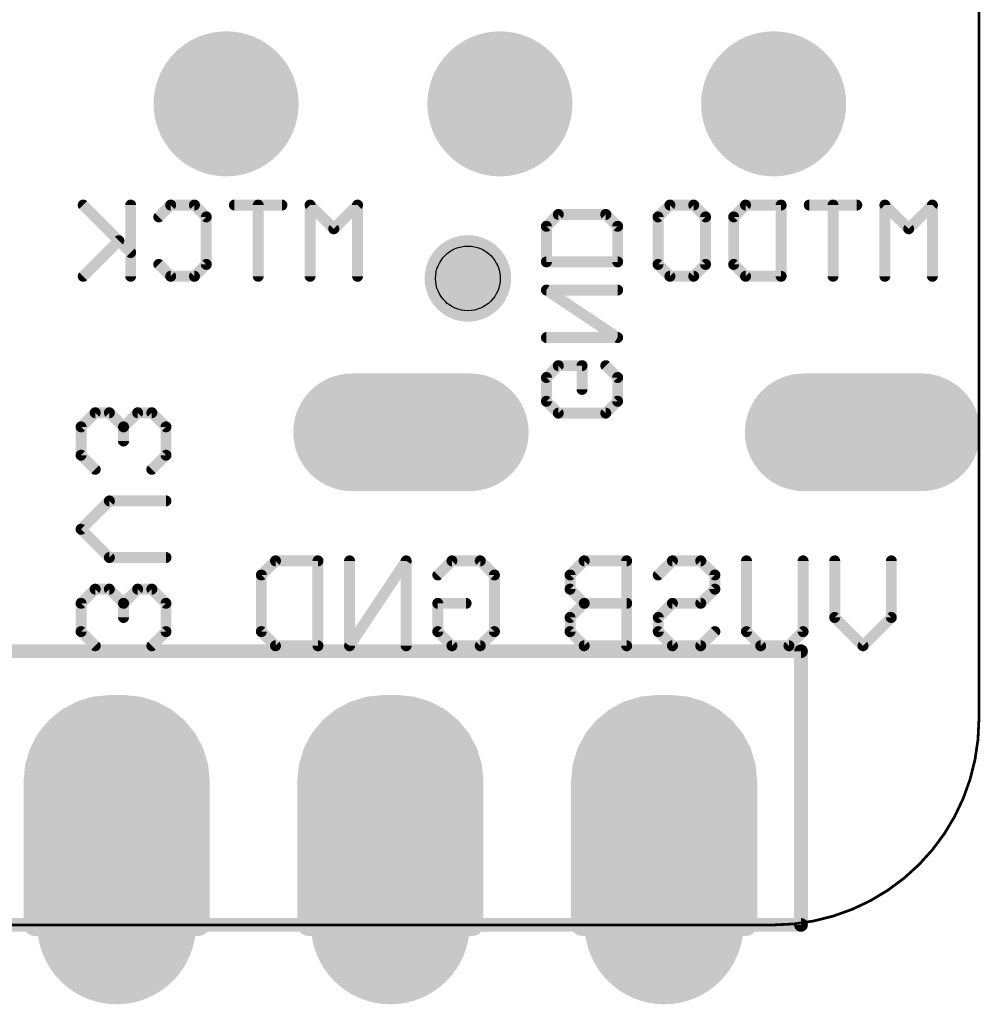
# Model space of a CAD drawing. Extents: x 63.5 to 84.5, y 8.2 to 27.4.
# Tile 6 of 7: x 75.6 to 84.5, y 8.2 to 17.3. Entities that reach past the tile are written whole.
import ezdxf

# ---------------------------------------------------------------- set-up
doc = ezdxf.new("R2010")
doc.units = 0
for name, color, linetype in [('20', 213, 'CONTINUOUS'), ('22', 140, 'CONTINUOUS'), ('26', 140, 'CONTINUOUS'), ('30', 253, 'CONTINUOUS')]:
    doc.layers.add(name, color=color, linetype=linetype)

# ---------------------------------------------------------------- blocks, each defined once
blk = doc.blocks.new('ROUNDP')
at = {"const_width": 0.5}
blk.add_lwpolyline([(0, -0.25, 1), (0, 0.25, 1), (0, -0.25)], format="xyb", dxfattribs=at)
blk = doc.blocks.new('PIE')
at = {"const_width": 0.5}
blk.add_lwpolyline([(0, -0.25, 1), (0, 0.25, 1), (0, -0.25)], format="xyb", dxfattribs=at)
blk = doc.blocks.new('LONGP100')
at = {"const_width": 1}
blk.add_lwpolyline([(-0.5, 0), (0.5, 0)], dxfattribs=at)
at = {"const_width": 0.5}
for points in [[(-0.5, 0.25, 1), (-0.5, -0.25)], [(0.5, -0.25, 1), (0.5, 0.25)]]:
    blk.add_lwpolyline(points, format="xyb", dxfattribs=at)

msp = doc.modelspace()

# ---------------------------------------------------------------- linework, layer by layer
at = {"layer": '20', "const_width": 0.0254}
for points in [[(84.455, 10.795), (84.455, 24.765)], [(65.405, 8.89), (82.55, 8.89)]]:
    msp.add_lwpolyline(points, dxfattribs=at)
at = {"layer": '20'}
for points, const_width in [([(82.55, 8.89, 0.4142), (84.455, 10.795)], 0.0254), ([(84.4613, 10.795, 1), (84.4487, 10.795)], 0.0127), ([(84.4487, 10.795, 1), (84.4613, 10.795)], 0.0127), ([(82.55, 8.8963, 1), (82.55, 8.8837)], 0.0127), ([(82.55, 8.8837, 1), (82.55, 8.8963)], 0.0127)]:
    msp.add_lwpolyline(points, format="xyb", dxfattribs=dict(at, const_width=const_width))
msp.add_circle((79.713, 14.89), 0.3, dxfattribs=at)
at = {"layer": '22', "const_width": 0.127}
for points in [[(65.024, 11.43), (82.804, 11.43)], [(82.804, 11.43), (82.804, 8.89)], [(82.804, 8.89), (65.024, 8.89)]]:
    msp.add_lwpolyline(points, dxfattribs=at)
at = {"layer": '22', "const_width": 0.0635}
for points in [[(82.8358, 11.43, 1), (82.7722, 11.43)], [(82.804, 11.3982, 1), (82.804, 11.4618)], [(82.7722, 8.89, 1), (82.8358, 8.89)], [(82.804, 8.8582, 1), (82.804, 8.9218)]]:
    msp.add_lwpolyline(points, format="xyb", dxfattribs=at)
at = {"layer": '26', "const_width": 0.1016}
for points in [[(76.5843, 15.1301), (76.1436, 15.5708)], [(76.5843, 15.5708), (76.5843, 14.9098)], [(76.8453, 15.4606), (76.9554, 15.5708)], [(76.9554, 15.5708), (77.1758, 15.5708)], [(77.1758, 15.5708), (77.2859, 15.4606)], [(77.9876, 15.5708), (77.5469, 15.5708)], [(77.7672, 14.9098), (77.7672, 15.5708)], [(78.4689, 15.3504), (78.2486, 15.5708)], [(78.2486, 15.5708), (78.2486, 14.9098)], [(78.6892, 15.5708), (78.4689, 15.3504)], [(78.6892, 14.9098), (78.6892, 15.5708)], [(80.4418, 15.3736), (80.552, 15.4837)], [(80.552, 15.4837), (80.9926, 15.4837)], [(80.9926, 15.4837), (81.1028, 15.3736)], [(81.4776, 15.4606), (81.5878, 15.5708)], [(81.5878, 15.5708), (81.8081, 15.5708)], [(81.8081, 15.5708), (81.9183, 15.4606)], [(82.1793, 15.4606), (82.2894, 15.5708)], [(82.2894, 15.5708), (82.6199, 15.5708)], [(82.6199, 15.5708), (82.6199, 14.9098)], [(83.3216, 15.5708), (82.8809, 15.5708)], [(83.1012, 14.9098), (83.1012, 15.5708)], [(83.8029, 15.3504), (83.5826, 15.5708)], [(83.5826, 15.5708), (83.5826, 14.9098)], [(84.0232, 15.5708), (83.8029, 15.3504)], [(84.0232, 14.9098), (84.0232, 15.5708)], [(77.2859, 15.4606), (77.2859, 15.02)], [(81.4776, 15.02), (81.4776, 15.4606)], [(81.9183, 15.4606), (81.9183, 15.02)], [(82.1793, 15.02), (82.1793, 15.4606)], [(80.4418, 15.0431), (80.4418, 15.3736)], [(81.1028, 15.3736), (81.1028, 15.0431)], [(76.4741, 15.2403), (76.1436, 14.9098)], [(81.1028, 15.0431), (80.4418, 15.0431)], [(76.9554, 14.9098), (76.8453, 15.02)], [(77.2859, 15.02), (77.1758, 14.9098)], [(81.5878, 14.9098), (81.4776, 15.02)], [(81.9183, 15.02), (81.8081, 14.9098)], [(82.2894, 14.9098), (82.1793, 15.02)], [(77.1758, 14.9098), (76.9554, 14.9098)], [(81.8081, 14.9098), (81.5878, 14.9098)], [(82.6199, 14.9098), (82.2894, 14.9098)], [(81.1028, 14.3414), (80.4418, 14.7821)], [(80.4418, 14.7821), (81.1028, 14.7821)], [(80.4418, 14.3414), (81.1028, 14.3414)], [(80.4418, 13.9703), (80.552, 14.0804)], [(80.552, 14.0804), (80.7723, 14.0804)], [(80.7723, 14.0804), (80.7723, 13.8601)], [(80.9926, 14.0804), (81.1028, 13.9703)], [(80.4418, 13.75), (80.4418, 13.9703)], [(81.1028, 13.9703), (81.1028, 13.75)], [(80.552, 13.6398), (80.4418, 13.75)], [(81.1028, 13.75), (80.9926, 13.6398)], [(76.2551, 13.6433), (76.1238, 13.512)], [(76.3865, 13.6433), (76.2551, 13.6433)], [(76.5178, 13.512), (76.3865, 13.6433)], [(76.6492, 13.6433), (76.5178, 13.512)], [(76.7805, 13.6433), (76.6492, 13.6433)], [(76.9119, 13.512), (76.7805, 13.6433)], [(80.9926, 13.6398), (80.552, 13.6398)], [(76.1238, 13.512), (76.1238, 13.2493)], [(76.5178, 13.512), (76.5178, 13.3806)], [(76.9119, 13.2493), (76.9119, 13.512)], [(76.1238, 13.2493), (76.2551, 13.118)], [(76.7805, 13.118), (76.9119, 13.2493)], [(76.1238, 12.5621), (76.3865, 12.8248)], [(76.3865, 12.8248), (76.9119, 12.8248)], [(76.3865, 12.2994), (76.1238, 12.5621)], [(76.9119, 12.2994), (76.3865, 12.2994)], [(77.7967, 12.1375), (77.928, 12.2689)], [(77.928, 12.2689), (78.322, 12.2689)], [(78.322, 12.2689), (78.322, 11.4808)], [(79.1406, 12.2689), (78.6152, 11.4808)], [(78.6152, 11.4808), (78.6152, 12.2689)], [(79.1406, 11.4808), (79.1406, 12.2689)], [(79.4338, 12.1375), (79.5652, 12.2689)], [(79.5652, 12.2689), (79.8279, 12.2689)], [(79.8279, 12.2689), (79.9592, 12.1375)], [(80.7924, 12.2689), (80.6611, 12.1375)], [(81.1865, 12.2689), (80.7924, 12.2689)], [(81.1865, 11.4808), (81.1865, 12.2689)], [(81.4797, 12.1375), (81.611, 12.2689)], [(81.611, 12.2689), (81.8737, 12.2689)], [(81.8737, 12.2689), (82.005, 12.1375)], [(82.2982, 11.6121), (82.2982, 12.2689)], [(82.8236, 12.2689), (82.8236, 11.6121)], [(83.1168, 11.7435), (83.1168, 12.2689)], [(83.6422, 12.2689), (83.6422, 11.7435)], [(77.7967, 11.6121), (77.7967, 12.1375)], [(79.9592, 12.1375), (79.9592, 11.6121)], [(80.6611, 12.1375), (80.6611, 12.0062)], [(82.005, 12.1375), (82.005, 12.0062)], [(76.2551, 12.0062), (76.1238, 11.8748)], [(76.3865, 12.0062), (76.2551, 12.0062)], [(76.5178, 11.8748), (76.3865, 12.0062)], [(76.6492, 12.0062), (76.5178, 11.8748)], [(76.7805, 12.0062), (76.6492, 12.0062)], [(76.9119, 11.8748), (76.7805, 12.0062)], [(80.6611, 12.0062), (80.7924, 11.8748)], [(82.005, 12.0062), (81.8737, 11.8748)], [(76.1238, 11.8748), (76.1238, 11.6121)], [(76.5178, 11.8748), (76.5178, 11.7435)], [(76.9119, 11.6121), (76.9119, 11.8748)], [(79.4338, 11.6121), (79.4338, 11.8748)], [(79.4338, 11.8748), (79.6965, 11.8748)], [(80.7924, 11.8748), (80.6611, 11.7435)], [(81.1865, 11.8748), (80.7924, 11.8748)], [(81.611, 11.8748), (81.4797, 11.7435)], [(81.8737, 11.8748), (81.611, 11.8748)], [(80.6611, 11.7435), (80.6611, 11.6121)], [(81.4797, 11.7435), (81.4797, 11.6121)], [(83.3795, 11.4808), (83.1168, 11.7435)], [(83.6422, 11.7435), (83.3795, 11.4808)], [(76.1238, 11.6121), (76.2551, 11.4808)], [(76.7805, 11.4808), (76.9119, 11.6121)], [(77.928, 11.4808), (77.7967, 11.6121)], [(79.5652, 11.4808), (79.4338, 11.6121)], [(79.9592, 11.6121), (79.8279, 11.4808)], [(80.6611, 11.6121), (80.7924, 11.4808)], [(81.4797, 11.6121), (81.611, 11.4808)], [(81.8737, 11.4808), (82.005, 11.6121)], [(82.4296, 11.4808), (82.2982, 11.6121)], [(82.8236, 11.6121), (82.6923, 11.4808)], [(78.322, 11.4808), (77.928, 11.4808)], [(79.8279, 11.4808), (79.5652, 11.4808)], [(80.7924, 11.4808), (81.1865, 11.4808)], [(81.611, 11.4808), (81.8737, 11.4808)], [(82.6923, 11.4808), (82.4296, 11.4808)]]:
    msp.add_lwpolyline(points, dxfattribs=at)
at = {"layer": '26', "const_width": 0.0508}
for points in [[(76.1616, 15.5887, 1), (76.1257, 15.5528)], [(76.6097, 15.5708, 1), (76.5589, 15.5708)], [(76.9554, 15.5962, 1), (76.9554, 15.5454)], [(76.9734, 15.5528, 1), (76.9375, 15.5887)], [(77.1937, 15.5887, 1), (77.1578, 15.5528)], [(77.1758, 15.5454, 1), (77.1758, 15.5962)], [(77.5469, 15.5962, 1), (77.5469, 15.5454)], [(77.7926, 15.5708, 1), (77.7418, 15.5708)], [(77.9876, 15.5454, 1), (77.9876, 15.5962)], [(78.274, 15.5708, 1), (78.2232, 15.5708)], [(78.2665, 15.5887, 1), (78.2306, 15.5528)], [(78.7146, 15.5708, 1), (78.6638, 15.5708)], [(78.7072, 15.5528, 1), (78.6712, 15.5887)], [(80.552, 15.5091, 1), (80.552, 15.4583)], [(80.5699, 15.4658, 1), (80.534, 15.5017)], [(81.0106, 15.5017, 1), (80.9746, 15.4658)], [(80.9926, 15.4583, 1), (80.9926, 15.5091)], [(81.5878, 15.5962, 1), (81.5878, 15.5454)], [(81.6058, 15.5528, 1), (81.5698, 15.5887)], [(81.8261, 15.5887, 1), (81.7902, 15.5528)], [(81.8081, 15.5454, 1), (81.8081, 15.5962)], [(82.2894, 15.5962, 1), (82.2894, 15.5454)], [(82.3074, 15.5528, 1), (82.2715, 15.5887)], [(82.6453, 15.5708, 1), (82.5945, 15.5708)], [(82.6199, 15.5454, 1), (82.6199, 15.5962)], [(82.8809, 15.5962, 1), (82.8809, 15.5454)], [(83.1266, 15.5708, 1), (83.0758, 15.5708)], [(83.3216, 15.5454, 1), (83.3216, 15.5962)], [(83.608, 15.5708, 1), (83.5572, 15.5708)], [(83.6005, 15.5887, 1), (83.5646, 15.5528)], [(84.0486, 15.5708, 1), (83.9978, 15.5708)], [(84.0412, 15.5528, 1), (84.0052, 15.5887)], [(76.8273, 15.4786, 1), (76.8632, 15.4426)], [(77.3113, 15.4606, 1), (77.2605, 15.4606)], [(77.268, 15.4426, 1), (77.3039, 15.4786)], [(81.503, 15.4606, 1), (81.4522, 15.4606)], [(81.4597, 15.4786, 1), (81.4956, 15.4426)], [(81.9437, 15.4606, 1), (81.8929, 15.4606)], [(81.9003, 15.4426, 1), (81.9362, 15.4786)], [(82.1613, 15.4786, 1), (82.1972, 15.4426)], [(82.2047, 15.4606, 1), (82.1539, 15.4606)], [(78.4509, 15.3684, 1), (78.4868, 15.3325)], [(78.4509, 15.3325, 1), (78.4868, 15.3684)], [(80.4672, 15.3736, 1), (80.4164, 15.3736)], [(80.4238, 15.3915, 1), (80.4598, 15.3556)], [(81.1282, 15.3736, 1), (81.0774, 15.3736)], [(81.0848, 15.3556, 1), (81.1207, 15.3915)], [(83.7849, 15.3684, 1), (83.8208, 15.3325)], [(83.7849, 15.3325, 1), (83.8208, 15.3684)], [(76.4921, 15.2223, 1), (76.4562, 15.2582)], [(76.5663, 15.1122, 1), (76.6022, 15.1481)], [(80.4418, 15.0685, 1), (80.4418, 15.0177)], [(81.1028, 15.0177, 1), (81.1028, 15.0685)], [(76.8632, 15.0379, 1), (76.8273, 15.002)], [(77.2605, 15.02, 1), (77.3113, 15.02)], [(77.3039, 15.002, 1), (77.268, 15.0379)], [(80.4164, 15.0431, 1), (80.4672, 15.0431)], [(81.0774, 15.0431, 1), (81.1282, 15.0431)], [(81.4522, 15.02, 1), (81.503, 15.02)], [(81.4956, 15.0379, 1), (81.4597, 15.002)], [(81.8929, 15.02, 1), (81.9437, 15.02)], [(81.9362, 15.002, 1), (81.9003, 15.0379)], [(82.1972, 15.0379, 1), (82.1613, 15.002)], [(82.1539, 15.02, 1), (82.2047, 15.02)], [(76.1257, 14.9278, 1), (76.1616, 14.8918)], [(76.5589, 14.9098, 1), (76.6097, 14.9098)], [(76.9554, 14.9352, 1), (76.9554, 14.8844)], [(76.9375, 14.8918, 1), (76.9734, 14.9278)], [(77.1578, 14.9278, 1), (77.1937, 14.8918)], [(77.1758, 14.8844, 1), (77.1758, 14.9352)], [(77.7418, 14.9098, 1), (77.7926, 14.9098)], [(78.2232, 14.9098, 1), (78.274, 14.9098)], [(78.6638, 14.9098, 1), (78.7146, 14.9098)], [(81.5878, 14.9352, 1), (81.5878, 14.8844)], [(81.5698, 14.8918, 1), (81.6058, 14.9278)], [(81.7902, 14.9278, 1), (81.8261, 14.8918)], [(81.8081, 14.8844, 1), (81.8081, 14.9352)], [(82.2894, 14.9352, 1), (82.2894, 14.8844)], [(82.2715, 14.8918, 1), (82.3074, 14.9278)], [(82.5945, 14.9098, 1), (82.6453, 14.9098)], [(82.6199, 14.8844, 1), (82.6199, 14.9352)], [(83.0758, 14.9098, 1), (83.1266, 14.9098)], [(83.5572, 14.9098, 1), (83.608, 14.9098)], [(83.9978, 14.9098, 1), (84.0486, 14.9098)], [(80.4559, 14.8032, 1), (80.4277, 14.7609)], [(80.4418, 14.8075, 1), (80.4418, 14.7567)], [(81.1028, 14.7567, 1), (81.1028, 14.8075)], [(80.4418, 14.3668, 1), (80.4418, 14.316)], [(81.0887, 14.3203, 1), (81.1169, 14.3626)], [(81.1028, 14.316, 1), (81.1028, 14.3668)], [(80.552, 14.1058, 1), (80.552, 14.055)], [(80.5699, 14.0625, 1), (80.534, 14.0984)], [(80.7977, 14.0804, 1), (80.7469, 14.0804)], [(80.7723, 14.055, 1), (80.7723, 14.1058)], [(81.0106, 14.0984, 1), (80.9746, 14.0625)], [(80.4672, 13.9703, 1), (80.4164, 13.9703)], [(80.4238, 13.9882, 1), (80.4598, 13.9523)], [(81.1282, 13.9703, 1), (81.0774, 13.9703)], [(81.0848, 13.9523, 1), (81.1207, 13.9882)], [(80.4598, 13.7679, 1), (80.4238, 13.732)], [(80.7469, 13.8601, 1), (80.7977, 13.8601)], [(81.1207, 13.732, 1), (81.0848, 13.7679)], [(80.4164, 13.75, 1), (80.4672, 13.75)], [(81.0774, 13.75, 1), (81.1282, 13.75)], [(76.2551, 13.6687, 1), (76.2551, 13.6179)], [(76.2731, 13.6254, 1), (76.2372, 13.6613)], [(76.4045, 13.6613, 1), (76.3685, 13.6254)], [(76.3865, 13.6179, 1), (76.3865, 13.6687)], [(76.6492, 13.6687, 1), (76.6492, 13.6179)], [(76.6671, 13.6254, 1), (76.6312, 13.6613)], [(76.7985, 13.6613, 1), (76.7626, 13.6254)], [(76.7805, 13.6179, 1), (76.7805, 13.6687)], [(80.552, 13.6652, 1), (80.552, 13.6144)], [(80.534, 13.6218, 1), (80.5699, 13.6578)], [(80.9746, 13.6578, 1), (81.0106, 13.6218)], [(80.9926, 13.6144, 1), (80.9926, 13.6652)], [(76.1058, 13.53, 1), (76.1418, 13.494)], [(76.1492, 13.512, 1), (76.0984, 13.512)], [(76.5432, 13.512, 1), (76.4924, 13.512)], [(76.4999, 13.53, 1), (76.5358, 13.494)], [(76.4999, 13.494, 1), (76.5358, 13.53)], [(76.9373, 13.512, 1), (76.8865, 13.512)], [(76.8939, 13.494, 1), (76.9298, 13.53)], [(76.4924, 13.3806, 1), (76.5432, 13.3806)], [(76.1418, 13.2673, 1), (76.1058, 13.2313)], [(76.0984, 13.2493, 1), (76.1492, 13.2493)], [(76.8865, 13.2493, 1), (76.9373, 13.2493)], [(76.9298, 13.2313, 1), (76.8939, 13.2673)], [(76.2372, 13.1, 1), (76.2731, 13.1359)], [(76.7626, 13.1359, 1), (76.7985, 13.1)], [(76.3865, 12.8502, 1), (76.3865, 12.7994)], [(76.4045, 12.8068, 1), (76.3685, 12.8427)], [(76.9119, 12.7994, 1), (76.9119, 12.8502)], [(76.1418, 12.58, 1), (76.1058, 12.5441)], [(76.1058, 12.58, 1), (76.1418, 12.5441)], [(76.3865, 12.3248, 1), (76.3865, 12.274)], [(76.3685, 12.2814, 1), (76.4045, 12.3173)], [(76.9119, 12.274, 1), (76.9119, 12.3248)], [(77.928, 12.2943, 1), (77.928, 12.2435)], [(77.946, 12.2509, 1), (77.91, 12.2868)], [(78.3474, 12.2689, 1), (78.2966, 12.2689)], [(78.322, 12.2435, 1), (78.322, 12.2943)], [(78.6406, 12.2689, 1), (78.5898, 12.2689)], [(79.166, 12.2689, 1), (79.1152, 12.2689)], [(79.1618, 12.2548, 1), (79.1195, 12.283)], [(79.5652, 12.2943, 1), (79.5652, 12.2435)], [(79.5831, 12.2509, 1), (79.5472, 12.2868)], [(79.8458, 12.2868, 1), (79.8099, 12.2509)], [(79.8279, 12.2435, 1), (79.8279, 12.2943)], [(80.7924, 12.2943, 1), (80.7924, 12.2435)], [(80.8104, 12.2509, 1), (80.7745, 12.2868)], [(81.2119, 12.2689, 1), (81.1611, 12.2689)], [(81.1865, 12.2435, 1), (81.1865, 12.2943)], [(81.611, 12.2943, 1), (81.611, 12.2435)], [(81.629, 12.2509, 1), (81.593, 12.2868)], [(81.8917, 12.2868, 1), (81.8557, 12.2509)], [(81.8737, 12.2435, 1), (81.8737, 12.2943)], [(82.3236, 12.2689, 1), (82.2728, 12.2689)], [(82.849, 12.2689, 1), (82.7982, 12.2689)], [(83.1422, 12.2689, 1), (83.0914, 12.2689)], [(83.6676, 12.2689, 1), (83.6168, 12.2689)], [(77.8221, 12.1375, 1), (77.7713, 12.1375)], [(77.7787, 12.1555, 1), (77.8146, 12.1196)], [(79.4159, 12.1555, 1), (79.4518, 12.1196)], [(79.9846, 12.1375, 1), (79.9338, 12.1375)], [(79.9412, 12.1196, 1), (79.9772, 12.1555)], [(80.6865, 12.1375, 1), (80.6357, 12.1375)], [(80.6431, 12.1555, 1), (80.679, 12.1196)], [(81.4617, 12.1555, 1), (81.4976, 12.1196)], [(82.0304, 12.1375, 1), (81.9796, 12.1375)], [(81.9871, 12.1196, 1), (82.023, 12.1555)], [(76.2551, 12.0316, 1), (76.2551, 11.9808)], [(76.2731, 11.9882, 1), (76.2372, 12.0241)], [(76.4045, 12.0241, 1), (76.3685, 11.9882)], [(76.3865, 11.9808, 1), (76.3865, 12.0316)], [(76.6492, 12.0316, 1), (76.6492, 11.9808)], [(76.6671, 11.9882, 1), (76.6312, 12.0241)], [(76.7985, 12.0241, 1), (76.7626, 11.9882)], [(76.7805, 11.9808, 1), (76.7805, 12.0316)], [(80.679, 12.0241, 1), (80.6431, 11.9882)], [(80.6357, 12.0062, 1), (80.6865, 12.0062)], [(81.9796, 12.0062, 1), (82.0304, 12.0062)], [(82.023, 11.9882, 1), (81.9871, 12.0241)], [(76.1492, 11.8748, 1), (76.0984, 11.8748)], [(76.1058, 11.8928, 1), (76.1418, 11.8569)], [(76.5432, 11.8748, 1), (76.4924, 11.8748)], [(76.4999, 11.8928, 1), (76.5358, 11.8569)], [(76.4999, 11.8569, 1), (76.5358, 11.8928)], [(76.9373, 11.8748, 1), (76.8865, 11.8748)], [(76.8939, 11.8569, 1), (76.9298, 11.8928)], [(79.4592, 11.8748, 1), (79.4084, 11.8748)], [(79.4338, 11.9002, 1), (79.4338, 11.8494)], [(79.6965, 11.8494, 1), (79.6965, 11.9002)], [(80.7924, 11.9002, 1), (80.7924, 11.8494)], [(80.8104, 11.8569, 1), (80.7745, 11.8928)], [(80.7745, 11.8569, 1), (80.8104, 11.8928)], [(81.1865, 11.8494, 1), (81.1865, 11.9002)], [(81.611, 11.9002, 1), (81.611, 11.8494)], [(81.629, 11.8569, 1), (81.593, 11.8928)], [(81.8557, 11.8928, 1), (81.8917, 11.8569)], [(81.8737, 11.8494, 1), (81.8737, 11.9002)], [(80.6865, 11.7435, 1), (80.6357, 11.7435)], [(81.5051, 11.7435, 1), (81.4543, 11.7435)], [(83.1348, 11.7615, 1), (83.0989, 11.7255)], [(83.6602, 11.7255, 1), (83.6242, 11.7615)], [(76.4924, 11.7435, 1), (76.5432, 11.7435)], [(80.6431, 11.7615, 1), (80.679, 11.7255)], [(81.4617, 11.7615, 1), (81.4976, 11.7255)], [(83.0914, 11.7435, 1), (83.1422, 11.7435)], [(83.6168, 11.7435, 1), (83.6676, 11.7435)], [(76.1418, 11.6301, 1), (76.1058, 11.5942)], [(76.0984, 11.6121, 1), (76.1492, 11.6121)], [(76.8865, 11.6121, 1), (76.9373, 11.6121)], [(76.9298, 11.5942, 1), (76.8939, 11.6301)], [(77.8146, 11.6301, 1), (77.7787, 11.5942)], [(77.7713, 11.6121, 1), (77.8221, 11.6121)], [(79.4084, 11.6121, 1), (79.4592, 11.6121)], [(79.4518, 11.6301, 1), (79.4159, 11.5942)], [(79.9338, 11.6121, 1), (79.9846, 11.6121)], [(79.9772, 11.5942, 1), (79.9412, 11.6301)], [(80.679, 11.6301, 1), (80.6431, 11.5942)], [(80.6357, 11.6121, 1), (80.6865, 11.6121)], [(81.4976, 11.6301, 1), (81.4617, 11.5942)], [(81.4543, 11.6121, 1), (81.5051, 11.6121)], [(82.023, 11.5942, 1), (81.9871, 11.6301)], [(82.2728, 11.6121, 1), (82.3236, 11.6121)], [(82.3162, 11.6301, 1), (82.2803, 11.5942)], [(82.7982, 11.6121, 1), (82.849, 11.6121)], [(82.8416, 11.5942, 1), (82.8057, 11.6301)], [(76.2372, 11.4628, 1), (76.2731, 11.4988)], [(76.7626, 11.4988, 1), (76.7985, 11.4628)], [(77.928, 11.5062, 1), (77.928, 11.4554)], [(77.91, 11.4628, 1), (77.946, 11.4988)], [(78.322, 11.4554, 1), (78.322, 11.5062)], [(78.5941, 11.4949, 1), (78.6364, 11.4667)], [(79.5652, 11.5062, 1), (79.5652, 11.4554)], [(79.5472, 11.4628, 1), (79.5831, 11.4988)], [(79.8099, 11.4988, 1), (79.8458, 11.4628)], [(79.8279, 11.4554, 1), (79.8279, 11.5062)], [(80.7924, 11.5062, 1), (80.7924, 11.4554)], [(80.7745, 11.4628, 1), (80.8104, 11.4988)], [(81.1865, 11.4554, 1), (81.1865, 11.5062)], [(81.611, 11.5062, 1), (81.611, 11.4554)], [(81.593, 11.4628, 1), (81.629, 11.4988)], [(81.8557, 11.4988, 1), (81.8917, 11.4628)], [(81.8737, 11.4554, 1), (81.8737, 11.5062)], [(82.4296, 11.5062, 1), (82.4296, 11.4554)], [(82.4116, 11.4628, 1), (82.4475, 11.4988)], [(82.6743, 11.4988, 1), (82.7102, 11.4628)], [(82.6923, 11.4554, 1), (82.6923, 11.5062)], [(83.3615, 11.4988, 1), (83.3975, 11.4628)], [(83.3615, 11.4628, 1), (83.3975, 11.4988)], [(78.2966, 11.4808, 1), (78.3474, 11.4808)], [(78.5898, 11.4808, 1), (78.6406, 11.4808)], [(79.1152, 11.4808, 1), (79.166, 11.4808)], [(81.1611, 11.4808, 1), (81.2119, 11.4808)]]:
    msp.add_lwpolyline(points, format="xyb", dxfattribs=at)
at = {"layer": '30'}
for points, const_width in [([(79.713, 14.6892, 1), (79.713, 15.0908, 1), (79.713, 14.6892)], 0.4016), ([(76.1085, 10.9174, 1), (76.1379, 10.8202)], 0.1016), ([(76.2, 10.8767, 1), (76.0984, 10.8767)], 0.1016), ([(76.1471, 10.824, 1), (76.0992, 10.9136)], 0.1016), ([(76.2492, 10.9591, 1), (76.2592, 10.858)], 0.1016), ([(76.269, 10.86, 1), (76.2395, 10.9572)], 0.1016), ([(76.4032, 10.9183, 1), (76.3016, 10.9183)], 0.1016), ([(76.3905, 10.9728, 1), (76.3905, 10.8712)], 0.1016), ([(76.3955, 10.8714, 1), (76.3855, 10.9726)], 0.1016), ([(76.5225, 10.9726, 1), (76.5125, 10.8714)], 0.1016), ([(76.6064, 10.9182, 1), (76.5048, 10.9182)], 0.1016), ([(76.5175, 10.8712, 1), (76.5175, 10.9728)], 0.1016), ([(76.6685, 10.9572, 1), (76.639, 10.86)], 0.1016), ([(76.6488, 10.858, 1), (76.6588, 10.9591)], 0.1016), ([(76.8096, 10.8767, 1), (76.708, 10.8767)], 0.1016), ([(76.8088, 10.9136, 1), (76.7609, 10.824)], 0.1016), ([(76.7701, 10.8202, 1), (76.7995, 10.9174)], 0.1016), ([(78.6485, 10.9174, 1), (78.6779, 10.8202)], 0.1016), ([(78.6871, 10.824, 1), (78.6392, 10.9136)], 0.1016), ([(78.8416, 10.9075, 1), (78.74, 10.9075)], 0.1016), ([(78.7892, 10.9591, 1), (78.7992, 10.858)], 0.1016), ([(78.809, 10.86, 1), (78.7795, 10.9572)], 0.1016), ([(78.9305, 10.9728, 1), (78.9305, 10.8712)], 0.1016), ([(78.9355, 10.8714, 1), (78.9255, 10.9726)], 0.1016), ([(79.0448, 10.922, 1), (78.9432, 10.922)], 0.1016), ([(79.0625, 10.9726, 1), (79.0525, 10.8714)], 0.1016), ([(79.0575, 10.8712, 1), (79.0575, 10.9728)], 0.1016), ([(79.2085, 10.9572, 1), (79.179, 10.86)], 0.1016), ([(79.248, 10.9075, 1), (79.1464, 10.9075)], 0.1016), ([(79.1888, 10.858, 1), (79.1988, 10.9591)], 0.1016), ([(79.3488, 10.9136, 1), (79.3009, 10.824)], 0.1016), ([(79.3101, 10.8202, 1), (79.3395, 10.9174)], 0.1016), ([(81.1885, 10.9174, 1), (81.2179, 10.8202)], 0.1016), ([(81.28, 10.8767, 1), (81.1784, 10.8767)], 0.1016), ([(81.2271, 10.824, 1), (81.1792, 10.9136)], 0.1016), ([(81.3292, 10.9591, 1), (81.3392, 10.858)], 0.1016), ([(81.349, 10.86, 1), (81.3195, 10.9572)], 0.1016), ([(81.4832, 10.9183, 1), (81.3816, 10.9183)], 0.1016), ([(81.4705, 10.9728, 1), (81.4705, 10.8712)], 0.1016), ([(81.4755, 10.8714, 1), (81.4655, 10.9726)], 0.1016), ([(81.6025, 10.9726, 1), (81.5925, 10.8714)], 0.1016), ([(81.6864, 10.9182, 1), (81.5848, 10.9182)], 0.1016), ([(81.5975, 10.8712, 1), (81.5975, 10.9728)], 0.1016), ([(81.7485, 10.9572, 1), (81.719, 10.86)], 0.1016), ([(81.7288, 10.858, 1), (81.7388, 10.9591)], 0.1016), ([(81.8896, 10.8767, 1), (81.788, 10.8767)], 0.1016), ([(81.8888, 10.9136, 1), (81.8409, 10.824)], 0.1016), ([(81.8501, 10.8202, 1), (81.8795, 10.9174)], 0.1016), ([(75.9785, 10.8491, 1), (76.0264, 10.7595)], 0.1016), ([(76.0347, 10.765, 1), (75.9702, 10.8436)], 0.1016), ([(76.9378, 10.8436, 1), (76.8733, 10.765)], 0.1016), ([(76.8816, 10.7595, 1), (76.9295, 10.8491)], 0.1016), ([(78.5185, 10.8491, 1), (78.5664, 10.7595)], 0.1016), ([(78.5747, 10.765, 1), (78.5102, 10.8436)], 0.1016), ([(78.6384, 10.8284, 1), (78.5368, 10.8284)], 0.1016), ([(79.4512, 10.8284, 1), (79.3496, 10.8284)], 0.1016), ([(79.4778, 10.8436, 1), (79.4133, 10.765)], 0.1016), ([(79.4216, 10.7595, 1), (79.4695, 10.8491)], 0.1016), ([(81.0585, 10.8491, 1), (81.1064, 10.7595)], 0.1016), ([(81.1147, 10.765, 1), (81.0502, 10.8436)], 0.1016), ([(82.0178, 10.8436, 1), (81.9533, 10.765)], 0.1016), ([(81.9616, 10.7595, 1), (82.0095, 10.8491)], 0.1016), ([(75.8644, 10.7567, 1), (75.9288, 10.6781)], 0.1016), ([(75.9359, 10.6852, 1), (75.8573, 10.7496)], 0.1016), ([(75.9968, 10.758, 1), (75.8952, 10.758)], 0.1016), ([(77.0128, 10.758, 1), (76.9112, 10.758)], 0.1016), ([(77.0507, 10.7496, 1), (76.9721, 10.6852)], 0.1016), ([(76.9792, 10.6781, 1), (77.0436, 10.7567)], 0.1016), ([(78.4044, 10.7567, 1), (78.4688, 10.6781)], 0.1016), ([(78.4759, 10.6852, 1), (78.3973, 10.7496)], 0.1016), ([(79.5907, 10.7496, 1), (79.5121, 10.6852)], 0.1016), ([(79.5192, 10.6781, 1), (79.5836, 10.7567)], 0.1016), ([(80.9444, 10.7567, 1), (81.0088, 10.6781)], 0.1016), ([(81.0159, 10.6852, 1), (80.9373, 10.7496)], 0.1016), ([(81.0768, 10.758, 1), (80.9752, 10.758)], 0.1016), ([(82.0928, 10.758, 1), (81.9912, 10.758)], 0.1016), ([(82.1307, 10.7496, 1), (82.0521, 10.6852)], 0.1016), ([(82.0592, 10.6781, 1), (82.1236, 10.7567)], 0.1016), ([(75.7704, 10.6438, 1), (75.849, 10.5793)], 0.1016), ([(75.8545, 10.5876, 1), (75.7649, 10.6355)], 0.1016), ([(77.1431, 10.6355, 1), (77.0535, 10.5876)], 0.1016), ([(77.059, 10.5793, 1), (77.1376, 10.6438)], 0.1016), ([(78.3104, 10.6438, 1), (78.389, 10.5793)], 0.1016), ([(78.3945, 10.5876, 1), (78.3049, 10.6355)], 0.1016), ([(78.4352, 10.6538, 1), (78.3336, 10.6538)], 0.1016), ([(79.6544, 10.6538, 1), (79.5528, 10.6538)], 0.1016), ([(79.6831, 10.6355, 1), (79.5935, 10.5876)], 0.1016), ([(79.599, 10.5793, 1), (79.6776, 10.6438)], 0.1016), ([(80.8504, 10.6438, 1), (80.929, 10.5793)], 0.1016), ([(80.9345, 10.5876, 1), (80.8449, 10.6355)], 0.1016), ([(82.2231, 10.6355, 1), (82.1335, 10.5876)], 0.1016), ([(82.139, 10.5793, 1), (82.2176, 10.6438)], 0.1016), ([(75.7936, 10.483, 1), (75.692, 10.483)], 0.1016), ([(75.7004, 10.5148, 1), (75.79, 10.4669)], 0.1016), ([(75.7938, 10.4761, 1), (75.6966, 10.5055)], 0.1016), ([(77.2114, 10.5055, 1), (77.1142, 10.4761)], 0.1016), ([(77.216, 10.483, 1), (77.1144, 10.483)], 0.1016), ([(77.118, 10.4669, 1), (77.2076, 10.5148)], 0.1016), ([(78.2404, 10.5148, 1), (78.33, 10.4669)], 0.1016), ([(78.3338, 10.4761, 1), (78.2366, 10.5055)], 0.1016), ([(79.7514, 10.5055, 1), (79.6542, 10.4761)], 0.1016), ([(79.658, 10.4669, 1), (79.7476, 10.5148)], 0.1016), ([(80.8736, 10.483, 1), (80.772, 10.483)], 0.1016), ([(80.7804, 10.5148, 1), (80.87, 10.4669)], 0.1016), ([(80.8738, 10.4761, 1), (80.7766, 10.5055)], 0.1016), ([(82.2914, 10.5055, 1), (82.1942, 10.4761)], 0.1016), ([(82.296, 10.483, 1), (82.1944, 10.483)], 0.1016), ([(82.198, 10.4669, 1), (82.2876, 10.5148)], 0.1016), ([(75.6568, 10.3745, 1), (75.754, 10.345)], 0.1016), ([(75.756, 10.3548, 1), (75.6549, 10.3648)], 0.1016), ([(77.2531, 10.3648, 1), (77.152, 10.3548)], 0.1016), ([(77.154, 10.345, 1), (77.2512, 10.3745)], 0.1016), ([(78.1968, 10.3745, 1), (78.294, 10.345)], 0.1016), ([(78.296, 10.3548, 1), (78.1949, 10.3648)], 0.1016), ([(79.7931, 10.3648, 1), (79.692, 10.3548)], 0.1016), ([(79.694, 10.345, 1), (79.7912, 10.3745)], 0.1016), ([(80.7368, 10.3745, 1), (80.834, 10.345)], 0.1016), ([(80.836, 10.3548, 1), (80.7349, 10.3648)], 0.1016), ([(82.3331, 10.3648, 1), (82.232, 10.3548)], 0.1016), ([(82.234, 10.345, 1), (82.3312, 10.3745)], 0.1016), ([(75.7428, 10.2235, 1), (75.6412, 10.2235)], 0.1016), ([(75.6414, 10.2285, 1), (75.7426, 10.2185)], 0.1016), ([(77.2668, 10.2235, 1), (77.1652, 10.2235)], 0.1016), ([(77.1654, 10.2185, 1), (77.2666, 10.2285)], 0.1016), ([(78.2828, 10.2235, 1), (78.1812, 10.2235)], 0.1016), ([(78.1814, 10.2285, 1), (78.2826, 10.2185)], 0.1016), ([(79.8068, 10.2235, 1), (79.7052, 10.2235)], 0.1016), ([(79.7054, 10.2185, 1), (79.8066, 10.2285)], 0.1016), ([(80.8228, 10.2235, 1), (80.7212, 10.2235)], 0.1016), ([(80.7214, 10.2285, 1), (80.8226, 10.2185)], 0.1016), ([(82.3468, 10.2235, 1), (82.2452, 10.2235)], 0.1016), ([(82.2454, 10.2185, 1), (82.3466, 10.2285)], 0.1016), ([(75.692, 8.9408, 1), (75.692, 8.8392)], 0.1016), ([(77.216, 8.8392, 1), (77.216, 8.9408)], 0.1016), ([(78.232, 8.9408, 1), (78.232, 8.8392)], 0.1016), ([(79.756, 8.8392, 1), (79.756, 8.9408)], 0.1016), ([(80.772, 8.9408, 1), (80.772, 8.8392)], 0.1016), ([(82.296, 8.8392, 1), (82.296, 8.9408)], 0.1016), ([(75.6412, 8.89, 1), (75.7428, 8.89)], 0.1016), ([(75.692, 8.89, 1), (75.7936, 8.89)], 0.1016), ([(75.8952, 8.89, 1), (75.9968, 8.89)], 0.1016), ([(76.0984, 8.89, 1), (76.2, 8.89)], 0.1016), ([(76.3016, 8.89, 1), (76.4032, 8.89)], 0.1016), ([(76.5048, 8.89, 1), (76.6064, 8.89)], 0.1016), ([(76.708, 8.89, 1), (76.8096, 8.89)], 0.1016), ([(76.9112, 8.89, 1), (77.0128, 8.89)], 0.1016), ([(77.1144, 8.89, 1), (77.216, 8.89)], 0.1016), ([(77.1652, 8.89, 1), (77.2668, 8.89)], 0.1016), ([(78.1812, 8.89, 1), (78.2828, 8.89)], 0.1016), ([(78.3336, 8.89, 1), (78.4352, 8.89)], 0.1016), ([(78.5368, 8.89, 1), (78.6384, 8.89)], 0.1016), ([(78.74, 8.89, 1), (78.8416, 8.89)], 0.1016), ([(78.9432, 8.89, 1), (79.0448, 8.89)], 0.1016), ([(79.1464, 8.89, 1), (79.248, 8.89)], 0.1016), ([(79.3496, 8.89, 1), (79.4512, 8.89)], 0.1016), ([(79.5528, 8.89, 1), (79.6544, 8.89)], 0.1016), ([(79.7052, 8.89, 1), (79.8068, 8.89)], 0.1016), ([(80.7212, 8.89, 1), (80.8228, 8.89)], 0.1016), ([(80.772, 8.89, 1), (80.8736, 8.89)], 0.1016), ([(80.9752, 8.89, 1), (81.0768, 8.89)], 0.1016), ([(81.1784, 8.89, 1), (81.28, 8.89)], 0.1016), ([(81.3816, 8.89, 1), (81.4832, 8.89)], 0.1016), ([(81.5848, 8.89, 1), (81.6864, 8.89)], 0.1016), ([(81.788, 8.89, 1), (81.8896, 8.89)], 0.1016), ([(81.9912, 8.89, 1), (82.0928, 8.89)], 0.1016), ([(82.1944, 8.89, 1), (82.296, 8.89)], 0.1016), ([(82.2452, 8.89, 1), (82.3468, 8.89)], 0.1016)]:
    msp.add_lwpolyline(points, format="xyb", dxfattribs=dict(at, const_width=const_width))
at = {"layer": '30', "const_width": 0.2032}
for points in [[(76.1232, 10.8688), (76.0024, 10.8043)], [(76.2542, 10.9086), (76.1232, 10.8688)], [(76.1492, 8.89), (76.1492, 10.8767)], [(76.3905, 10.922), (76.2542, 10.9086)], [(76.3524, 8.89), (76.3524, 10.9183)], [(76.5175, 10.922), (76.3905, 10.922)], [(76.6538, 10.9086), (76.5175, 10.922)], [(76.5556, 8.89), (76.5556, 10.9182)], [(76.7848, 10.8688), (76.6538, 10.9086)], [(76.7588, 8.89), (76.7588, 10.8767)], [(76.9056, 10.8043), (76.7848, 10.8688)], [(78.6632, 10.8688), (78.5424, 10.8043)], [(78.7942, 10.9086), (78.6632, 10.8688)], [(78.7908, 8.89), (78.7908, 10.9075)], [(78.9305, 10.922), (78.7942, 10.9086)], [(79.0575, 10.922), (78.9305, 10.922)], [(78.994, 8.89), (78.994, 10.922)], [(79.1938, 10.9086), (79.0575, 10.922)], [(79.3248, 10.8688), (79.1938, 10.9086)], [(79.1972, 8.89), (79.1972, 10.9075)], [(79.4456, 10.8043), (79.3248, 10.8688)], [(81.2032, 10.8688), (81.0824, 10.8043)], [(81.3342, 10.9086), (81.2032, 10.8688)], [(81.2292, 8.89), (81.2292, 10.8767)], [(81.4705, 10.922), (81.3342, 10.9086)], [(81.4324, 8.89), (81.4324, 10.9183)], [(81.5975, 10.922), (81.4705, 10.922)], [(81.7338, 10.9086), (81.5975, 10.922)], [(81.6356, 8.89), (81.6356, 10.9182)], [(81.8648, 10.8688), (81.7338, 10.9086)], [(81.8388, 8.89), (81.8388, 10.8767)], [(81.9856, 10.8043), (81.8648, 10.8688)], [(76.0024, 10.8043), (75.8966, 10.7174)], [(77.0114, 10.7174), (76.9056, 10.8043)], [(78.5424, 10.8043), (78.4366, 10.7174)], [(78.5876, 8.89), (78.5876, 10.8284)], [(79.4004, 8.89), (79.4004, 10.8284)], [(79.5514, 10.7174), (79.4456, 10.8043)], [(81.0824, 10.8043), (80.9766, 10.7174)], [(82.0914, 10.7174), (81.9856, 10.8043)], [(75.8966, 10.7174), (75.8097, 10.6116)], [(75.946, 8.89), (75.946, 10.758)], [(76.962, 8.89), (76.962, 10.758)], [(77.0983, 10.6116), (77.0114, 10.7174)], [(78.4366, 10.7174), (78.3497, 10.6116)], [(79.6383, 10.6116), (79.5514, 10.7174)], [(80.9766, 10.7174), (80.8897, 10.6116)], [(81.026, 8.89), (81.026, 10.758)], [(82.042, 8.89), (82.042, 10.758)], [(82.1783, 10.6116), (82.0914, 10.7174)], [(75.8097, 10.6116), (75.7452, 10.4908)], [(77.1628, 10.4908), (77.0983, 10.6116)], [(78.3497, 10.6116), (78.2852, 10.4908)], [(78.3844, 8.89), (78.3844, 10.6538)], [(79.6036, 8.89), (79.6036, 10.6538)], [(79.7028, 10.4908), (79.6383, 10.6116)], [(80.8897, 10.6116), (80.8252, 10.4908)], [(82.2428, 10.4908), (82.1783, 10.6116)], [(75.7452, 10.4908), (75.7054, 10.3598)], [(75.7428, 8.89), (75.7428, 10.483)], [(77.2026, 10.3598), (77.1628, 10.4908)], [(77.1652, 8.89), (77.1652, 10.483)], [(78.2852, 10.4908), (78.2454, 10.3598)], [(79.7426, 10.3598), (79.7028, 10.4908)], [(80.8252, 10.4908), (80.7854, 10.3598)], [(80.8228, 8.89), (80.8228, 10.483)], [(82.2826, 10.3598), (82.2428, 10.4908)], [(82.2452, 8.89), (82.2452, 10.483)], [(75.7054, 10.3598), (75.692, 10.2235)], [(77.216, 10.2235), (77.2026, 10.3598)], [(78.2454, 10.3598), (78.232, 10.2235)], [(79.756, 10.2235), (79.7426, 10.3598)], [(80.7854, 10.3598), (80.772, 10.2235)], [(82.296, 10.2235), (82.2826, 10.3598)], [(75.692, 10.2235), (75.692, 8.89)], [(77.216, 8.89), (77.216, 10.2235)], [(78.232, 10.2235), (78.232, 8.89)], [(79.756, 8.89), (79.756, 10.2235)], [(80.772, 10.2235), (80.772, 8.89)], [(82.296, 8.89), (82.296, 10.2235)], [(75.692, 8.89), (77.216, 8.89)], [(78.232, 8.89), (79.756, 8.89)], [(80.772, 8.89), (82.296, 8.89)]]:
    msp.add_lwpolyline(points, dxfattribs=at)

# ---------------------------------------------------------------- block references
at = {"layer": '30'}
for name, p, xscale, yscale in [('PIE', (77.47, 16.51), 1.3462, 1.3462), ('PIE', (80.01, 16.51), 1.3462, 1.3462), ('PIE', (82.55, 16.51), 1.3462, 1.3462), ('ROUNDP', (76.454, 8.89), 1.4732, 1.4732), ('ROUNDP', (78.994, 8.89), 1.4732, 1.4732), ('ROUNDP', (81.534, 8.89), 1.4732, 1.4732)]:
    msp.add_blockref(name, p, dxfattribs=dict(at, xscale=xscale, yscale=yscale))
for name, p, xscale, yscale, rotation in [('LONGP100', (79.1845, 13.462), 1.0922, 1.0922, 180), ('LONGP100', (83.3755, 13.462), 1.0922, 1.0922, 180), ('ROUNDP', (76.454, 10.16), 1.7032, 1.7032, 90), ('ROUNDP', (78.994, 10.16), 1.7032, 1.7032, 90), ('ROUNDP', (81.534, 10.16), 1.7032, 1.7032, 90)]:
    msp.add_blockref(name, p, dxfattribs=dict(at, xscale=xscale, yscale=yscale, rotation=rotation))

doc.saveas('drawing.dxf')
